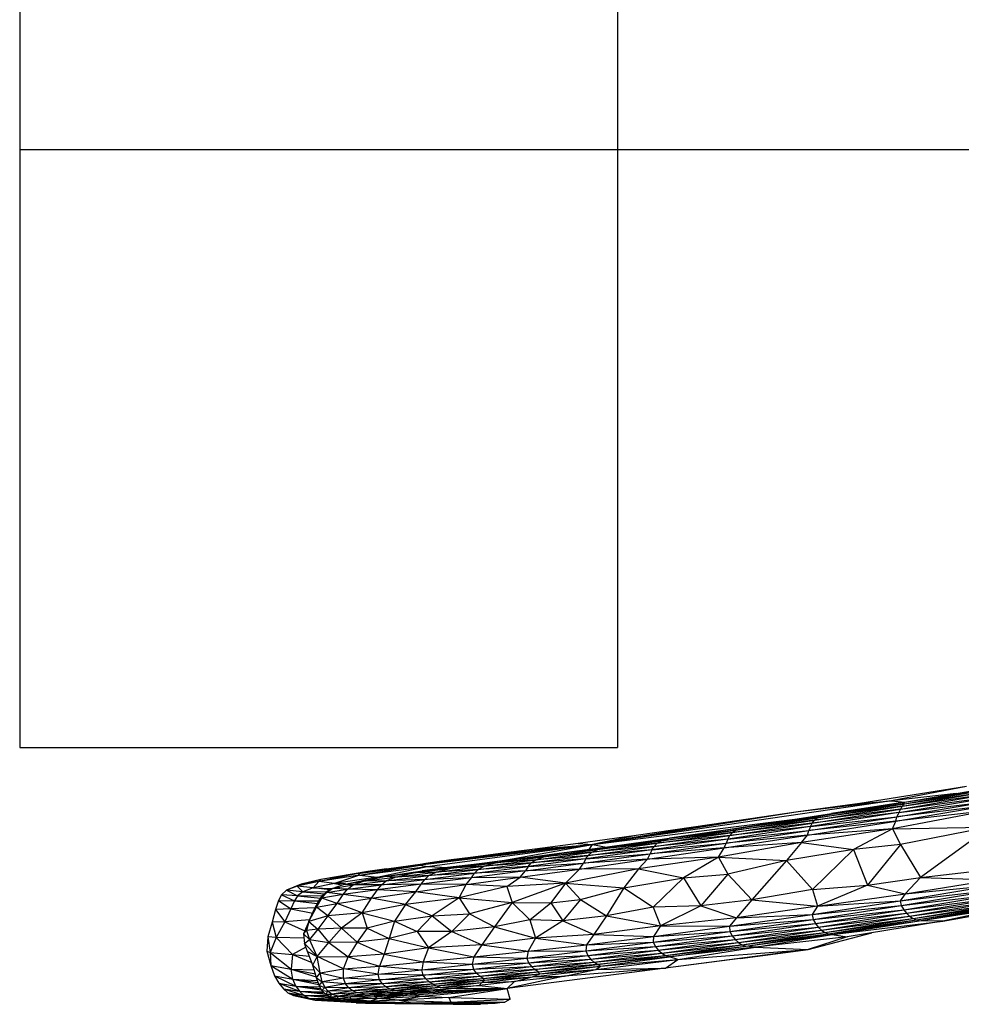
# Paper-space layout '_Inferior' of a CAD drawing. Header units: millimetres. Extents: x -164 to 39, y -67 to 65.
# Tile 1 of 7: x -164 to -101, y -67 to -1. Entities that reach past the tile are written whole.
import ezdxf

# ---------------------------------------------------------------- set-up
doc = ezdxf.new("R2010")
doc.units = ezdxf.units.MM

psp = doc.layouts.new('_Inferior')

# ---------------------------------------------------------------- linework, layer by layer
at = {"color": 7, "linetype": 'Continuous', "lineweight": 25}
for p, q in [((-163.691, 50), (-163.691, -50)), ((-123.691, 50), (-123.691, -50)), ((-163.691, -10), (-13.691, -10)), ((-163.691, -50), (-123.691, -50)), ((-100.364, -52.601), (-107.49, -53.756)), ((-100.364, -52.601), (-105.367, -53.566)), ((-104.643, -53.687), (-97.575, -52.492)), ((-101.037, -53.077), (-105.367, -53.566)), ((-104.889, -54.355), (-98.235, -53.239)), ((-104.769, -54.116), (-98.66, -53.072)), ((-104.769, -54.116), (-98.235, -53.239)), ((-104.661, -53.92), (-98.561, -52.883)), ((-104.661, -53.92), (-98.66, -53.072)), ((-104.643, -53.687), (-98.376, -52.723)), ((-104.506, -53.763), (-98.376, -52.723)), ((-104.506, -53.763), (-98.561, -52.883)), ((-105.367, -53.566), (-125.372, -56.496)), ((-111.981, -54.823), (-104.643, -53.687)), ((-105.367, -53.566), (-111.613, -54.307)), ((-107.49, -53.756), (-111.613, -54.307)), ((-110.515, -54.855), (-104.661, -53.92)), ((-110.371, -54.615), (-104.643, -53.687)), ((-104.506, -53.763), (-110.371, -54.615)), ((-110.352, -54.698), (-104.506, -53.763)), ((-104.661, -53.92), (-110.352, -54.698)), ((-104.643, -53.687), (-109.38, -54.407)), ((-107.49, -53.756), (-105.367, -53.566)), ((-105.367, -53.566), (-104.475, -53.658)), ((-105.086, -54.928), (-98.973, -53.897)), ((-105.016, -54.628), (-98.892, -53.612)), ((-98.973, -53.897), (-105.016, -54.628)), ((-104.889, -54.355), (-98.892, -53.612)), ((-104.661, -53.92), (-104.769, -54.116)), ((-104.506, -53.763), (-104.661, -53.92)), ((-104.643, -53.687), (-104.506, -53.763)), ((-111.613, -54.307), (-125.372, -56.496)), ((-111.613, -54.307), (-117.38, -55.16)), ((-116.323, -55.493), (-110.371, -54.615)), ((-115.686, -55.425), (-110.371, -54.615)), ((-111.981, -54.823), (-109.38, -54.407)), ((-111.981, -54.823), (-110.371, -54.615)), ((-110.899, -55.56), (-105.016, -54.628)), ((-104.889, -54.355), (-110.799, -55.293)), ((-110.799, -55.293), (-105.016, -54.628)), ((-110.669, -55.056), (-104.769, -54.116)), ((-104.889, -54.355), (-110.669, -55.056)), ((-104.769, -54.116), (-110.515, -54.855)), ((-110.352, -54.698), (-110.371, -54.615)), ((-98.961, -54.228), (-105.311, -55.437)), ((-98.961, -54.228), (-105.086, -54.928)), ((-105.086, -54.928), (-105.016, -54.628)), ((-104.889, -54.355), (-105.016, -54.628)), ((-104.769, -54.116), (-104.889, -54.355)), ((-125.372, -56.496), (-111.843, -54.801)), ((-117.38, -55.16), (-125.372, -56.496)), ((-117.38, -55.16), (-122.448, -55.882)), ((-110.799, -55.293), (-116.327, -56.125)), ((-116.323, -55.493), (-111.981, -54.823)), ((-116.188, -55.888), (-110.669, -55.056)), ((-110.799, -55.293), (-116.188, -55.888)), ((-116.016, -55.687), (-110.515, -54.855)), ((-110.669, -55.056), (-116.016, -55.687)), ((-115.814, -55.526), (-110.352, -54.698)), ((-110.515, -54.855), (-115.814, -55.526)), ((-110.352, -54.698), (-115.686, -55.425)), ((-111, -55.872), (-105.086, -54.928)), ((-105.086, -54.928), (-110.899, -55.56)), ((-110.799, -55.293), (-110.899, -55.56)), ((-110.799, -55.293), (-110.669, -55.056)), ((-110.669, -55.056), (-110.515, -54.855)), ((-110.515, -54.855), (-110.352, -54.698)), ((-105.311, -55.437), (-105.086, -54.928)), ((-105.311, -55.437), (-98.79, -55.313)), ((-98.79, -55.313), (-104.776, -56.495)), ((-98.79, -55.313), (-103.433, -58.698)), ((-122.448, -55.882), (-126.32, -56.414)), ((-122.448, -55.882), (-125.372, -56.496)), ((-121.239, -56.613), (-116.188, -55.888)), ((-121.039, -56.409), (-116.016, -55.687)), ((-116.188, -55.888), (-121.039, -56.409)), ((-120.765, -56.241), (-115.814, -55.526)), ((-116.016, -55.687), (-120.765, -56.241)), ((-115.686, -55.425), (-120.402, -56.112)), ((-115.814, -55.526), (-120.402, -56.112)), ((-115.686, -55.425), (-120.228, -56.072)), ((-120.228, -56.072), (-116.323, -55.493)), ((-116.564, -56.718), (-111, -55.872)), ((-116.437, -56.393), (-110.899, -55.56)), ((-111, -55.872), (-116.437, -56.393)), ((-116.327, -56.125), (-110.899, -55.56)), ((-116.327, -56.125), (-116.188, -55.888)), ((-116.323, -55.493), (-115.686, -55.425)), ((-116.188, -55.888), (-116.016, -55.687)), ((-116.016, -55.687), (-115.814, -55.526)), ((-115.814, -55.526), (-115.686, -55.425)), ((-105.311, -55.437), (-111.401, -56.366)), ((-111.401, -56.366), (-111, -55.872)), ((-105.311, -55.437), (-111, -55.872)), ((-111, -55.872), (-110.899, -55.56)), ((-105.311, -55.437), (-107.914, -56.817)), ((-105.311, -55.437), (-104.776, -56.495)), ((-125.372, -56.496), (-136.894, -57.87)), ((-125.372, -56.496), (-136.649, -57.779)), ((-136.437, -57.96), (-125.372, -56.496)), ((-135.935, -57.666), (-125.372, -56.496)), ((-134.83, -57.519), (-125.372, -56.496)), ((-133.36, -57.331), (-125.372, -56.496)), ((-131.518, -57.097), (-125.372, -56.496)), ((-131.36, -57.569), (-125.372, -56.496)), ((-126.32, -56.414), (-129.236, -56.802)), ((-129.236, -56.802), (-125.372, -56.496)), ((-126.32, -56.414), (-125.372, -56.496)), ((-125.966, -56.878), (-123.424, -56.529)), ((-125.652, -57.217), (-121.239, -56.613)), ((-125.591, -56.827), (-125.372, -56.496)), ((-125.411, -57.01), (-121.039, -56.409)), ((-121.239, -56.613), (-125.411, -57.01)), ((-125.372, -56.496), (-124.429, -56.667)), ((-125.023, -56.829), (-120.765, -56.241)), ((-121.039, -56.409), (-125.023, -56.829)), ((-120.402, -56.112), (-124.359, -56.664)), ((-120.765, -56.241), (-124.359, -56.664)), ((-124.359, -56.664), (-123.424, -56.529)), ((-123.424, -56.529), (-120.228, -56.072)), ((-123.424, -56.529), (-120.402, -56.112)), ((-121.517, -57.121), (-116.437, -56.393)), ((-116.327, -56.125), (-121.392, -56.849)), ((-121.392, -56.849), (-116.437, -56.393)), ((-121.392, -56.849), (-121.239, -56.613)), ((-116.327, -56.125), (-121.239, -56.613)), ((-121.239, -56.613), (-121.039, -56.409)), ((-121.039, -56.409), (-120.765, -56.241)), ((-120.765, -56.241), (-120.402, -56.112)), ((-120.402, -56.112), (-120.228, -56.072)), ((-111.401, -56.366), (-116.946, -57.337)), ((-111.401, -56.366), (-116.564, -56.718)), ((-116.564, -56.718), (-116.437, -56.393)), ((-116.327, -56.125), (-116.437, -56.393)), ((-111.401, -56.366), (-112.394, -57.569)), ((-111.401, -56.366), (-107.914, -56.817)), ((-104.776, -56.495), (-107.914, -56.817)), ((-104.776, -56.495), (-106.976, -59.209)), ((-104.776, -56.495), (-103.433, -58.698)), ((-131.518, -57.097), (-133.36, -57.331)), ((-129.236, -56.802), (-131.518, -57.097)), ((-127.592, -57.097), (-130.404, -57.459)), ((-128.073, -57.156), (-130.404, -57.459)), ((-129.922, -57.391), (-128.073, -57.156)), ((-129.477, -57.719), (-125.652, -57.217)), ((-129.173, -57.505), (-125.411, -57.01)), ((-125.652, -57.217), (-129.173, -57.505)), ((-128.621, -57.305), (-125.023, -56.829)), ((-125.411, -57.01), (-128.621, -57.305)), ((-128.621, -57.305), (-127.592, -57.097)), ((-128.073, -57.156), (-125.966, -56.878)), ((-128.073, -57.156), (-127.592, -57.097)), ((-124.359, -56.664), (-127.592, -57.097)), ((-125.023, -56.829), (-127.592, -57.097)), ((-127.592, -57.097), (-125.966, -56.878)), ((-125.974, -57.734), (-121.517, -57.121)), ((-125.966, -56.878), (-124.359, -56.664)), ((-121.392, -56.849), (-125.824, -57.455)), ((-125.824, -57.455), (-121.517, -57.121)), ((-125.824, -57.455), (-125.652, -57.217)), ((-121.392, -56.849), (-125.652, -57.217)), ((-125.652, -57.217), (-125.411, -57.01)), ((-125.411, -57.01), (-125.023, -56.829)), ((-125.023, -56.829), (-124.359, -56.664)), ((-121.691, -57.469), (-116.564, -56.718)), ((-121.691, -57.469), (-121.517, -57.121)), ((-116.564, -56.718), (-121.517, -57.121)), ((-121.392, -56.849), (-121.517, -57.121)), ((-116.946, -57.337), (-116.564, -56.718)), ((-107.914, -56.817), (-112.394, -57.569)), ((-107.914, -56.817), (-110.647, -59.499)), ((-107.914, -56.817), (-106.976, -59.209)), ((-141.051, -58.423), (-136.649, -57.779)), ((-141.051, -58.423), (-136.894, -57.87)), ((-140.954, -58.54), (-136.894, -57.87)), ((-140.406, -58.289), (-135.935, -57.666)), ((-140.406, -58.289), (-136.649, -57.779)), ((-139.158, -58.114), (-135.935, -57.666)), ((-136.649, -57.779), (-136.894, -57.87)), ((-136.894, -57.87), (-136.437, -57.96)), ((-135.935, -57.666), (-136.649, -57.779)), ((-134.83, -57.519), (-135.935, -57.666)), ((-135.82, -58.332), (-132.636, -57.942)), ((-135.081, -58.036), (-131.525, -57.59)), ((-132.921, -57.772), (-135.081, -58.036)), ((-133.36, -57.331), (-134.83, -57.519)), ((-134.819, -58.08), (-131.868, -57.717)), ((-134.819, -58.08), (-132.921, -57.772)), ((-132.636, -57.942), (-134.819, -58.08)), ((-133.03, -58.165), (-129.477, -57.719)), ((-133.03, -58.165), (-132.636, -57.942)), ((-129.922, -57.391), (-132.921, -57.772)), ((-130.404, -57.459), (-132.921, -57.772)), ((-132.921, -57.772), (-131.525, -57.59)), ((-131.868, -57.717), (-132.921, -57.772)), ((-132.636, -57.942), (-129.173, -57.505)), ((-132.636, -57.942), (-131.868, -57.717)), ((-129.477, -57.719), (-132.636, -57.942)), ((-131.868, -57.717), (-128.621, -57.305)), ((-131.868, -57.717), (-130.404, -57.459)), ((-129.173, -57.505), (-131.868, -57.717)), ((-131.525, -57.59), (-129.922, -57.391)), ((-128.621, -57.305), (-130.404, -57.459)), ((-129.922, -57.391), (-130.404, -57.459)), ((-129.858, -58.247), (-125.974, -57.734)), ((-125.824, -57.455), (-129.674, -57.959)), ((-129.674, -57.959), (-129.477, -57.719)), ((-129.674, -57.959), (-125.974, -57.734)), ((-125.824, -57.455), (-129.477, -57.719)), ((-129.477, -57.719), (-129.173, -57.505)), ((-129.173, -57.505), (-128.621, -57.305)), ((-126.251, -58.136), (-121.691, -57.469)), ((-126.251, -58.136), (-125.974, -57.734)), ((-125.824, -57.455), (-125.974, -57.734)), ((-121.691, -57.469), (-125.974, -57.734)), ((-116.946, -57.337), (-122.284, -58.11)), ((-122.284, -58.11), (-121.691, -57.469)), ((-116.946, -57.337), (-121.691, -57.469)), ((-116.946, -57.337), (-119.294, -58.717)), ((-116.946, -57.337), (-112.394, -57.569)), ((-116.946, -57.337), (-116.323, -58.47)), ((-112.394, -57.569), (-116.323, -58.47)), ((-112.394, -57.569), (-114.704, -60.183)), ((-112.394, -57.569), (-110.647, -59.499)), ((-141.051, -58.423), (-143.675, -58.966)), ((-140.954, -58.54), (-143.675, -58.966)), ((-140.406, -58.289), (-143.549, -58.834)), ((-141.051, -58.423), (-143.549, -58.834)), ((-140.954, -58.54), (-142.631, -59.093)), ((-140.406, -58.289), (-141.051, -58.423)), ((-141.051, -58.423), (-140.954, -58.54)), ((-140.954, -58.54), (-136.437, -57.96)), ((-140.954, -58.54), (-139.782, -58.675)), ((-139.158, -58.114), (-140.406, -58.289)), ((-139.782, -58.675), (-136.437, -57.96)), ((-139.782, -58.675), (-138.925, -58.582)), ((-139.305, -58.64), (-136.765, -58.252)), ((-139.305, -58.64), (-137.349, -58.388)), ((-139.168, -58.913), (-136.319, -58.567)), ((-138.564, -58.665), (-135.82, -58.332)), ((-138.564, -58.665), (-137.349, -58.388)), ((-136.319, -58.567), (-138.564, -58.665)), ((-137.349, -58.388), (-135.081, -58.036)), ((-137.349, -58.388), (-134.819, -58.08)), ((-137.349, -58.388), (-136.765, -58.252)), ((-135.82, -58.332), (-137.349, -58.388)), ((-135.081, -58.036), (-136.765, -58.252)), ((-136.599, -58.821), (-133.264, -58.41)), ((-136.599, -58.821), (-136.319, -58.567)), ((-136.437, -57.96), (-134.978, -58.023)), ((-136.319, -58.567), (-133.03, -58.165)), ((-136.319, -58.567), (-135.82, -58.332)), ((-133.264, -58.41), (-136.319, -58.567)), ((-135.82, -58.332), (-134.819, -58.08)), ((-133.03, -58.165), (-135.82, -58.332)), ((-134.819, -58.08), (-135.081, -58.036)), ((-129.858, -58.247), (-133.477, -58.71)), ((-133.477, -58.71), (-133.264, -58.41)), ((-133.264, -58.41), (-129.674, -57.959)), ((-133.264, -58.41), (-133.03, -58.165)), ((-129.858, -58.247), (-133.264, -58.41)), ((-129.674, -57.959), (-133.03, -58.165)), ((-130.218, -58.67), (-126.251, -58.136)), ((-130.218, -58.67), (-129.858, -58.247)), ((-129.674, -57.959), (-129.858, -58.247)), ((-126.251, -58.136), (-129.858, -58.247)), ((-122.284, -58.11), (-127.172, -59.076)), ((-127.172, -59.076), (-126.251, -58.136)), ((-122.284, -58.11), (-126.251, -58.136)), ((-122.284, -58.11), (-123.267, -59.394)), ((-122.284, -58.11), (-119.294, -58.717)), ((-119.294, -58.717), (-116.323, -58.47)), ((-116.323, -58.47), (-118.124, -60.587)), ((-116.323, -58.47), (-114.704, -60.183)), ((-103.433, -58.698), (-98.047, -58.061)), ((-144.857, -59.141), (-145.831, -59.554)), ((-143.549, -58.834), (-145.129, -59.284)), ((-143.675, -58.966), (-145.129, -59.284)), ((-144.857, -59.141), (-145.129, -59.284)), ((-143.549, -58.834), (-144.857, -59.141)), ((-143.675, -58.966), (-144.063, -59.397)), ((-142.631, -59.093), (-144.063, -59.397)), ((-143.675, -58.966), (-143.549, -58.834)), ((-142.631, -59.093), (-143.675, -58.966)), ((-142.791, -59.422), (-142.039, -59.161)), ((-142.791, -59.422), (-141.392, -59.197)), ((-139.782, -58.675), (-142.631, -59.093)), ((-141.889, -59.13), (-142.631, -59.093)), ((-142.631, -59.093), (-142.135, -59.194)), ((-142.039, -59.161), (-140.524, -58.852)), ((-142.039, -59.161), (-140.694, -58.938)), ((-141.392, -59.197), (-142.039, -59.161)), ((-141.762, -59.472), (-139.496, -59.177)), ((-141.762, -59.472), (-141.392, -59.197)), ((-141.392, -59.197), (-139.168, -58.913)), ((-141.392, -59.197), (-140.694, -58.938)), ((-139.496, -59.177), (-141.392, -59.197)), ((-140.694, -58.938), (-139.305, -58.64)), ((-140.694, -58.938), (-138.564, -58.665)), ((-140.694, -58.938), (-140.524, -58.852)), ((-139.168, -58.913), (-140.694, -58.938)), ((-140.524, -58.852), (-139.305, -58.64)), ((-139.57, -58.686), (-139.782, -58.675)), ((-139.754, -58.718), (-139.782, -58.675)), ((-136.837, -59.142), (-139.763, -59.526)), ((-139.763, -59.526), (-139.496, -59.177)), ((-139.496, -59.177), (-136.599, -58.821)), ((-139.496, -59.177), (-139.168, -58.913)), ((-136.837, -59.142), (-139.496, -59.177)), ((-138.564, -58.665), (-139.305, -58.64)), ((-139.168, -58.913), (-138.564, -58.665)), ((-136.599, -58.821), (-139.168, -58.913)), ((-137.183, -59.656), (-136.837, -59.142)), ((-137.183, -59.656), (-133.82, -59.16)), ((-133.477, -58.71), (-136.837, -59.142)), ((-136.837, -59.142), (-136.599, -58.821)), ((-133.82, -59.16), (-136.837, -59.142)), ((-133.477, -58.71), (-136.599, -58.821)), ((-134.295, -60.053), (-133.82, -59.16)), ((-133.82, -59.16), (-130.218, -58.67)), ((-133.82, -59.16), (-133.477, -58.71)), ((-131.102, -59.292), (-133.82, -59.16)), ((-130.218, -58.67), (-133.477, -58.71)), ((-131.102, -59.292), (-130.218, -58.67)), ((-127.172, -59.076), (-131.102, -59.292)), ((-127.172, -59.076), (-130.752, -60.357)), ((-127.172, -59.076), (-130.218, -58.67)), ((-127.172, -59.076), (-128.17, -60.384)), ((-127.172, -59.076), (-123.267, -59.394)), ((-127.172, -59.076), (-126.174, -60.162)), ((-123.267, -59.394), (-119.294, -58.717)), ((-119.294, -58.717), (-121.317, -60.672)), ((-119.294, -58.717), (-118.124, -60.587)), ((-110.647, -59.499), (-106.976, -59.209)), ((-106.976, -59.209), (-110.323, -60.604)), ((-106.976, -59.209), (-103.433, -58.698)), ((-106.976, -59.209), (-104.464, -59.786)), ((-104.795, -60.247), (-98.621, -59.228)), ((-103.433, -58.698), (-104.464, -59.786)), ((-104.464, -59.786), (-98.618, -58.839)), ((-104.464, -59.786), (-98.621, -59.228)), ((-103.433, -58.698), (-98.618, -58.839)), ((-146.174, -59.844), (-146.384, -60.236)), ((-145.831, -59.554), (-146.174, -59.844)), ((-145.096, -59.923), (-146.174, -59.844)), ((-146.174, -59.844), (-145.316, -60.263)), ((-145.129, -59.284), (-145.831, -59.554)), ((-144.75, -59.656), (-145.831, -59.554)), ((-145.831, -59.554), (-145.096, -59.923)), ((-145.096, -59.923), (-145.316, -60.263)), ((-145.129, -59.284), (-144.75, -59.656)), ((-144.063, -59.397), (-145.129, -59.284)), ((-144.75, -59.656), (-145.096, -59.923)), ((-143.459, -59.943), (-145.096, -59.923)), ((-145.096, -59.923), (-143.546, -60.067)), ((-144.063, -59.397), (-144.75, -59.656)), ((-143.176, -59.686), (-144.75, -59.656)), ((-144.75, -59.656), (-143.304, -59.79)), ((-142.947, -59.521), (-144.063, -59.397)), ((-144.063, -59.397), (-142.812, -59.435)), ((-143.682, -60.259), (-143.413, -59.879)), ((-143.47, -60.089), (-143.175, -59.704)), ((-142.053, -59.843), (-143.47, -60.089)), ((-143.47, -60.089), (-143.413, -59.879)), ((-143.413, -59.879), (-143.066, -59.597)), ((-143.413, -59.879), (-143.175, -59.704)), ((-143.175, -59.704), (-142.791, -59.422)), ((-143.175, -59.704), (-141.762, -59.472)), ((-143.175, -59.704), (-143.066, -59.597)), ((-142.053, -59.843), (-143.175, -59.704)), ((-143.066, -59.597), (-142.791, -59.422)), ((-141.762, -59.472), (-142.791, -59.422)), ((-142.444, -60.429), (-142.053, -59.843)), ((-142.053, -59.843), (-141.762, -59.472)), ((-139.763, -59.526), (-142.053, -59.843)), ((-140.151, -60.089), (-142.053, -59.843)), ((-139.763, -59.526), (-141.762, -59.472)), ((-140.151, -60.089), (-139.763, -59.526)), ((-140.151, -60.089), (-137.183, -59.656)), ((-137.183, -59.656), (-139.763, -59.526)), ((-137.891, -60.51), (-137.183, -59.656)), ((-134.295, -60.053), (-137.183, -59.656)), ((-131.102, -59.292), (-134.295, -60.053)), ((-131.102, -59.292), (-130.752, -60.357)), ((-126.174, -60.162), (-123.267, -59.394)), ((-123.267, -59.394), (-124.442, -61.266)), ((-123.267, -59.394), (-121.317, -60.672)), ((-110.647, -59.499), (-114.704, -60.183)), ((-110.647, -59.499), (-110.323, -60.604)), ((-110.323, -60.604), (-104.464, -59.786)), ((-104.795, -60.247), (-98.513, -59.54)), ((-104.464, -59.786), (-104.795, -60.247)), ((-104.713, -60.57), (-98.513, -59.54)), ((-104.713, -60.57), (-98.355, -59.818)), ((-104.555, -60.849), (-98.355, -59.818)), ((-146.384, -60.236), (-146.575, -60.829)), ((-146.384, -60.236), (-145.316, -60.263)), ((-146.384, -60.236), (-145.556, -60.799)), ((-145.316, -60.263), (-145.556, -60.799)), ((-145.316, -60.263), (-143.681, -60.257)), ((-145.316, -60.263), (-143.767, -60.425)), ((-143.958, -60.802), (-143.682, -60.259)), ((-143.836, -60.679), (-143.47, -60.089)), ((-143.836, -60.679), (-143.682, -60.259)), ((-143.836, -60.679), (-142.444, -60.429)), ((-143.47, -60.089), (-143.682, -60.259)), ((-142.444, -60.429), (-143.47, -60.089)), ((-143.082, -61.265), (-142.444, -60.429)), ((-142.444, -60.429), (-140.151, -60.089)), ((-140.79, -61.067), (-142.444, -60.429)), ((-140.79, -61.067), (-140.151, -60.089)), ((-137.891, -60.51), (-140.79, -61.067)), ((-137.891, -60.51), (-140.151, -60.089)), ((-137.891, -60.51), (-138.623, -61.62)), ((-134.295, -60.053), (-137.891, -60.51)), ((-137.891, -60.51), (-136.089, -61.257)), ((-134.295, -60.053), (-136.089, -61.257)), ((-134.295, -60.053), (-133.599, -61.131)), ((-134.295, -60.053), (-130.752, -60.357)), ((-130.752, -60.357), (-133.599, -61.131)), ((-130.752, -60.357), (-131.919, -61.988)), ((-130.752, -60.357), (-128.17, -60.384)), ((-130.752, -60.357), (-129.554, -61.52)), ((-129.554, -61.52), (-128.17, -60.384)), ((-128.17, -60.384), (-126.174, -60.162)), ((-128.17, -60.384), (-127.355, -61.594)), ((-126.174, -60.162), (-127.355, -61.594)), ((-126.174, -60.162), (-124.442, -61.266)), ((-114.704, -60.183), (-118.124, -60.587)), ((-114.704, -60.183), (-115.735, -61.404)), ((-114.704, -60.183), (-110.323, -60.604)), ((-110.676, -61.162), (-104.795, -60.247)), ((-110.676, -61.162), (-104.713, -60.57)), ((-110.618, -61.495), (-104.713, -60.57)), ((-110.323, -60.604), (-104.795, -60.247)), ((-104.795, -60.247), (-104.713, -60.57)), ((-104.713, -60.57), (-104.555, -60.849)), ((-104.555, -60.849), (-98.169, -60.06)), ((-104.366, -61.091), (-98.169, -60.06)), ((-104.366, -61.091), (-97.965, -60.259)), ((-104.156, -61.29), (-97.965, -60.259)), ((-104.156, -61.29), (-97.747, -60.409)), ((-103.931, -61.44), (-97.747, -60.409)), ((-103.931, -61.44), (-97.528, -60.507)), ((-103.701, -61.537), (-97.528, -60.507)), ((-103.701, -61.537), (-97.403, -60.564)), ((-103.515, -61.585), (-97.403, -60.564)), ((-101.933, -61.621), (-94.311, -60.267)), ((-146.575, -60.829), (-146.808, -61.674)), ((-145.556, -60.799), (-146.575, -60.829)), ((-146.575, -60.829), (-145.946, -61.654)), ((-145.556, -60.799), (-145.946, -61.654)), ((-143.919, -60.727), (-145.556, -60.799)), ((-145.556, -60.799), (-144.089, -61.077)), ((-144.354, -61.635), (-143.836, -60.679)), ((-144.354, -61.635), (-143.958, -60.802)), ((-143.958, -60.802), (-143.836, -60.679)), ((-143.082, -61.265), (-143.836, -60.679)), ((-140.79, -61.067), (-143.082, -61.265)), ((-140.79, -61.067), (-142.165, -62.077)), ((-140.79, -61.067), (-138.623, -61.62)), ((-140.79, -61.067), (-140.444, -62.09)), ((-136.089, -61.257), (-133.599, -61.131)), ((-133.599, -61.131), (-134.792, -62.299)), ((-133.599, -61.131), (-131.919, -61.988)), ((-121.317, -60.672), (-124.442, -61.266)), ((-118.124, -60.587), (-121.317, -60.672)), ((-121.317, -60.672), (-120.829, -61.923)), ((-118.124, -60.587), (-120.829, -61.923)), ((-118.124, -60.587), (-115.735, -61.404)), ((-116.204, -61.959), (-110.676, -61.162)), ((-110.323, -60.604), (-115.735, -61.404)), ((-115.735, -61.404), (-110.676, -61.162)), ((-110.323, -60.604), (-110.676, -61.162)), ((-110.676, -61.162), (-110.618, -61.495)), ((-110.618, -61.495), (-104.555, -60.849)), ((-110.463, -61.776), (-104.555, -60.849)), ((-110.463, -61.776), (-104.366, -61.091)), ((-110.271, -62.018), (-104.366, -61.091)), ((-104.555, -60.849), (-104.366, -61.091)), ((-104.366, -61.091), (-104.156, -61.29)), ((-103.515, -61.585), (-97.522, -60.677)), ((-97.522, -60.677), (-101.933, -61.621)), ((-146.808, -61.674), (-147.091, -62.675)), ((-145.946, -61.654), (-146.808, -61.674)), ((-146.808, -61.674), (-146.538, -62.702)), ((-145.946, -61.654), (-146.538, -62.702)), ((-144.308, -61.538), (-145.946, -61.654)), ((-145.946, -61.654), (-144.626, -62.258)), ((-144.354, -61.635), (-144.714, -62.459)), ((-144.354, -61.635), (-144.509, -62.249)), ((-143.082, -61.265), (-144.354, -61.635)), ((-144.354, -61.635), (-143.756, -62.157)), ((-143.082, -61.265), (-143.756, -62.157)), ((-143.082, -61.265), (-142.165, -62.077)), ((-138.623, -61.62), (-140.444, -62.09)), ((-138.623, -61.62), (-138.979, -62.772)), ((-138.623, -61.62), (-136.089, -61.257)), ((-138.623, -61.62), (-137.095, -62.316)), ((-136.089, -61.257), (-137.095, -62.316)), ((-136.089, -61.257), (-134.792, -62.299)), ((-129.554, -61.52), (-131.919, -61.988)), ((-127.355, -61.594), (-129.554, -61.52)), ((-129.554, -61.52), (-129.176, -62.752)), ((-127.355, -61.594), (-129.176, -62.752)), ((-124.442, -61.266), (-127.355, -61.594)), ((-127.355, -61.594), (-125.282, -62.506)), ((-124.442, -61.266), (-125.282, -62.506)), ((-124.442, -61.266), (-120.829, -61.923)), ((-115.735, -61.404), (-120.829, -61.923)), ((-115.735, -61.404), (-116.204, -61.959)), ((-116.204, -61.959), (-110.618, -61.495)), ((-116.179, -62.314), (-110.618, -61.495)), ((-116.179, -62.314), (-110.463, -61.776)), ((-116.03, -62.599), (-110.463, -61.776)), ((-110.618, -61.495), (-110.463, -61.776)), ((-110.463, -61.776), (-110.271, -62.018)), ((-110.271, -62.018), (-104.156, -61.29)), ((-110.056, -62.217), (-104.156, -61.29)), ((-110.056, -62.217), (-103.931, -61.44)), ((-109.823, -62.367), (-103.931, -61.44)), ((-109.823, -62.367), (-103.701, -61.537)), ((-109.583, -62.464), (-103.701, -61.537)), ((-109.583, -62.464), (-103.515, -61.585)), ((-109.33, -62.517), (-103.515, -61.585)), ((-109.33, -62.517), (-101.933, -61.621)), ((-101.933, -61.621), (-108.332, -62.657)), ((-104.156, -61.29), (-103.931, -61.44)), ((-103.931, -61.44), (-103.701, -61.537)), ((-103.701, -61.537), (-103.515, -61.585)), ((-101.933, -61.621), (-103.515, -61.585)), ((-144.509, -62.249), (-144.714, -62.459)), ((-144.714, -62.459), (-144.643, -63.119)), ((-144.714, -62.459), (-144.301, -62.853)), ((-143.756, -62.157), (-144.509, -62.249)), ((-144.509, -62.249), (-144.301, -62.853)), ((-143.756, -62.157), (-144.301, -62.853)), ((-142.165, -62.077), (-143.756, -62.157)), ((-143.756, -62.157), (-143.001, -63.053)), ((-142.165, -62.077), (-143.001, -63.053)), ((-140.444, -62.09), (-142.165, -62.077)), ((-142.165, -62.077), (-141.108, -63.023)), ((-140.444, -62.09), (-141.108, -63.023)), ((-140.444, -62.09), (-138.979, -62.772)), ((-137.095, -62.316), (-138.979, -62.772)), ((-134.792, -62.299), (-137.095, -62.316)), ((-137.095, -62.316), (-136.354, -63.391)), ((-134.792, -62.299), (-136.354, -63.391)), ((-131.919, -61.988), (-134.792, -62.299)), ((-134.792, -62.299), (-132.776, -63.196)), ((-131.919, -61.988), (-132.776, -63.196)), ((-131.919, -61.988), (-129.176, -62.752)), ((-125.282, -62.506), (-129.176, -62.752)), ((-125.282, -62.506), (-125.773, -63.188)), ((-120.829, -61.923), (-125.282, -62.506)), ((-125.282, -62.506), (-121.295, -62.641)), ((-121.303, -63.023), (-116.179, -62.314)), ((-120.829, -61.923), (-121.295, -62.641)), ((-121.295, -62.641), (-116.204, -61.959)), ((-121.295, -62.641), (-116.179, -62.314)), ((-120.829, -61.923), (-116.204, -61.959)), ((-116.204, -61.959), (-116.179, -62.314)), ((-116.179, -62.314), (-116.03, -62.599)), ((-116.03, -62.599), (-110.271, -62.018)), ((-115.837, -62.841), (-110.271, -62.018)), ((-115.837, -62.841), (-110.056, -62.217)), ((-115.616, -63.04), (-110.056, -62.217)), ((-115.616, -63.04), (-109.823, -62.367)), ((-115.376, -63.189), (-109.823, -62.367)), ((-115.376, -63.189), (-109.583, -62.464)), ((-115.109, -63.287), (-109.583, -62.464)), ((-115.109, -63.287), (-109.33, -62.517)), ((-114.47, -63.362), (-109.33, -62.517)), ((-110.936, -63.502), (-106.675, -62.389)), ((-110.271, -62.018), (-110.056, -62.217)), ((-110.056, -62.217), (-109.823, -62.367)), ((-109.823, -62.367), (-109.583, -62.464)), ((-109.583, -62.464), (-109.33, -62.517)), ((-109.33, -62.517), (-108.332, -62.657)), ((-147.091, -62.675), (-147.163, -63.615)), ((-146.538, -62.702), (-147.091, -62.675)), ((-147.091, -62.675), (-146.926, -63.72)), ((-146.538, -62.702), (-146.926, -63.72)), ((-144.683, -62.749), (-146.538, -62.702)), ((-146.538, -62.702), (-145.448, -63.856)), ((-144.643, -63.119), (-144.301, -62.853)), ((-143.791, -63.97), (-144.643, -63.119)), ((-144.439, -63.641), (-144.643, -63.119)), ((-144.301, -62.853), (-143.001, -63.053)), ((-143.791, -63.97), (-144.301, -62.853)), ((-143.791, -63.97), (-143.001, -63.053)), ((-141.108, -63.023), (-143.001, -63.053)), ((-143.001, -63.053), (-141.72, -63.992)), ((-141.108, -63.023), (-141.72, -63.992)), ((-138.979, -62.772), (-141.108, -63.023)), ((-141.108, -63.023), (-139.308, -63.816)), ((-138.979, -62.772), (-139.308, -63.816)), ((-138.979, -62.772), (-136.354, -63.391)), ((-132.776, -63.196), (-136.354, -63.391)), ((-132.776, -63.196), (-133.321, -63.993)), ((-129.176, -62.752), (-132.776, -63.196)), ((-132.776, -63.196), (-129.671, -63.622)), ((-129.176, -62.752), (-129.671, -63.622)), ((-129.671, -63.622), (-125.773, -63.188)), ((-129.176, -62.752), (-125.773, -63.188)), ((-125.818, -63.609), (-121.303, -63.023)), ((-125.773, -63.188), (-125.818, -63.609)), ((-125.773, -63.188), (-121.295, -62.641)), ((-125.773, -63.188), (-121.303, -63.023)), ((-121.303, -63.023), (-116.03, -62.599)), ((-121.295, -62.641), (-121.303, -63.023)), ((-121.303, -63.023), (-121.164, -63.315)), ((-121.164, -63.315), (-116.03, -62.599)), ((-121.164, -63.315), (-115.837, -62.841)), ((-120.969, -63.558), (-115.837, -62.841)), ((-120.969, -63.558), (-115.616, -63.04)), ((-120.744, -63.755), (-115.616, -63.04)), ((-120.744, -63.755), (-115.376, -63.189)), ((-120.497, -63.904), (-115.376, -63.189)), ((-116.03, -62.599), (-115.837, -62.841)), ((-115.837, -62.841), (-115.616, -63.04)), ((-115.616, -63.04), (-115.376, -63.189)), ((-115.376, -63.189), (-115.109, -63.287)), ((-108.332, -62.657), (-114.47, -63.362)), ((-108.332, -62.657), (-110.936, -63.502)), ((-147.163, -63.615), (-146.926, -63.72)), ((-147.163, -63.615), (-146.882, -64.592)), ((-146.926, -63.72), (-145.448, -63.856)), ((-146.926, -63.72), (-145.527, -64.832)), ((-146.926, -63.72), (-146.882, -64.592)), ((-145.448, -63.856), (-145.527, -64.832)), ((-144.549, -63.361), (-145.448, -63.856)), ((-145.448, -63.856), (-144.143, -64.384)), ((-145.448, -63.856), (-144.314, -63.956)), ((-144.07, -64.567), (-144.439, -63.641)), ((-144.439, -63.641), (-143.791, -63.97)), ((-139.308, -63.816), (-141.72, -63.992)), ((-139.308, -63.816), (-139.627, -64.618)), ((-136.354, -63.391), (-139.308, -63.816)), ((-139.308, -63.816), (-136.698, -64.328)), ((-136.354, -63.391), (-136.698, -64.328)), ((-136.354, -63.391), (-133.321, -63.993)), ((-133.321, -63.993), (-129.671, -63.622)), ((-129.758, -64.086), (-125.818, -63.609)), ((-129.671, -63.622), (-129.758, -64.086)), ((-129.671, -63.622), (-125.818, -63.609)), ((-125.818, -63.609), (-121.164, -63.315)), ((-125.818, -63.609), (-125.694, -63.912)), ((-125.694, -63.912), (-121.164, -63.315)), ((-125.694, -63.912), (-120.969, -63.558)), ((-125.501, -64.157), (-120.969, -63.558)), ((-125.501, -64.157), (-120.744, -63.755)), ((-125.273, -64.354), (-120.744, -63.755)), ((-121.164, -63.315), (-120.969, -63.558)), ((-120.969, -63.558), (-120.744, -63.755)), ((-120.744, -63.755), (-120.497, -63.904)), ((-120.497, -63.904), (-115.109, -63.287)), ((-110.936, -63.502), (-120.488, -64.763)), ((-120.214, -64.011), (-115.109, -63.287)), ((-114.47, -63.362), (-120.214, -64.011)), ((-119.665, -64.17), (-114.47, -63.362)), ((-119.665, -64.17), (-110.936, -63.502)), ((-115.503, -64.123), (-110.936, -63.502)), ((-114.47, -63.362), (-115.109, -63.287)), ((-114.47, -63.362), (-110.936, -63.502)), ((-144.07, -64.567), (-143.791, -63.97)), ((-142.032, -64.814), (-143.791, -63.97)), ((-143.791, -63.97), (-141.72, -63.992)), ((-143.587, -65.066), (-143.791, -63.97)), ((-142.032, -64.814), (-141.72, -63.992)), ((-141.72, -63.992), (-139.627, -64.618)), ((-139.627, -64.618), (-136.698, -64.328)), ((-136.698, -64.328), (-136.785, -64.864)), ((-136.785, -64.864), (-133.417, -64.5)), ((-136.698, -64.328), (-133.321, -63.993)), ((-136.698, -64.328), (-133.417, -64.5)), ((-133.321, -63.993), (-133.417, -64.5)), ((-133.417, -64.5), (-129.758, -64.086)), ((-133.417, -64.5), (-129.649, -64.404)), ((-133.417, -64.5), (-133.322, -64.836)), ((-133.322, -64.836), (-129.649, -64.404)), ((-133.321, -63.993), (-129.758, -64.086)), ((-129.758, -64.086), (-125.694, -63.912)), ((-129.758, -64.086), (-129.649, -64.404)), ((-129.649, -64.404), (-125.694, -63.912)), ((-129.649, -64.404), (-125.501, -64.157)), ((-129.649, -64.404), (-129.46, -64.653)), ((-129.46, -64.653), (-125.501, -64.157)), ((-129.46, -64.653), (-125.273, -64.354)), ((-129.233, -64.85), (-125.273, -64.354)), ((-125.027, -64.504), (-129.233, -64.85)), ((-129.001, -65.001), (-125.027, -64.504)), ((-125.694, -63.912), (-125.501, -64.157)), ((-125.501, -64.157), (-125.273, -64.354)), ((-125.273, -64.354), (-120.497, -63.904)), ((-125.027, -64.504), (-125.273, -64.354)), ((-125.148, -64.85), (-119.665, -64.17)), ((-125.027, -64.504), (-120.497, -63.904)), ((-120.214, -64.011), (-125.027, -64.504)), ((-124.826, -64.627), (-125.027, -64.504)), ((-124.826, -64.627), (-120.214, -64.011)), ((-124.826, -64.627), (-119.665, -64.17)), ((-120.214, -64.011), (-120.497, -63.904)), ((-115.503, -64.123), (-120.488, -64.763)), ((-120.488, -64.763), (-119.665, -64.17)), ((-119.665, -64.17), (-120.214, -64.011)), ((-146.882, -64.592), (-145.527, -64.832)), ((-146.882, -64.592), (-145.422, -65.497)), ((-146.882, -64.592), (-146.646, -65.262)), ((-145.527, -64.832), (-143.908, -65.145)), ((-145.527, -64.832), (-143.987, -64.864)), ((-145.527, -64.832), (-143.853, -65.341)), ((-145.422, -65.497), (-145.527, -64.832)), ((-144.07, -64.567), (-143.587, -65.066)), ((-143.834, -65.41), (-144.07, -64.567)), ((-143.834, -65.41), (-143.587, -65.066)), ((-143.587, -65.066), (-142.032, -64.814)), ((-143.587, -65.066), (-142.02, -65.425)), ((-143.455, -65.676), (-143.587, -65.066)), ((-142.032, -64.814), (-139.627, -64.618)), ((-139.711, -65.166), (-142.032, -64.814)), ((-142.02, -65.425), (-142.032, -64.814)), ((-142.02, -65.425), (-139.711, -65.166)), ((-139.711, -65.166), (-139.627, -64.618)), ((-139.711, -65.166), (-136.785, -64.864)), ((-136.699, -65.217), (-139.711, -65.166)), ((-139.614, -65.541), (-139.711, -65.166)), ((-139.627, -64.618), (-136.785, -64.864)), ((-136.785, -64.864), (-133.322, -64.836)), ((-136.699, -65.217), (-136.785, -64.864)), ((-136.699, -65.217), (-133.322, -64.836)), ((-133.138, -65.09), (-136.699, -65.217)), ((-136.517, -65.477), (-133.138, -65.09)), ((-133.322, -64.836), (-129.46, -64.653)), ((-133.138, -65.09), (-133.322, -64.836)), ((-133.138, -65.09), (-129.46, -64.653)), ((-129.233, -64.85), (-133.138, -65.09)), ((-132.913, -65.288), (-133.138, -65.09)), ((-132.913, -65.288), (-129.233, -64.85)), ((-132.913, -65.288), (-129.001, -65.001)), ((-132.689, -65.44), (-129.001, -65.001)), ((-132.689, -65.44), (-128.905, -65.134)), ((-132.589, -65.569), (-128.905, -65.134)), ((-120.488, -64.763), (-131.08, -66.117)), ((-129.233, -64.85), (-129.46, -64.653)), ((-129.392, -65.329), (-125.148, -64.85)), ((-129.392, -65.329), (-128.905, -65.134)), ((-129.001, -65.001), (-129.233, -64.85)), ((-129.001, -65.001), (-124.826, -64.627)), ((-128.905, -65.134), (-129.001, -65.001)), ((-128.905, -65.134), (-124.826, -64.627)), ((-128.905, -65.134), (-125.148, -64.85)), ((-120.488, -64.763), (-127.239, -65.3)), ((-127.239, -65.3), (-125.148, -64.85)), ((-125.148, -64.85), (-124.826, -64.627)), ((-125.148, -64.85), (-120.488, -64.763)), ((-146.646, -65.262), (-145.422, -65.497)), ((-146.646, -65.262), (-145.221, -65.957)), ((-146.646, -65.262), (-146.347, -65.762)), ((-146.347, -65.762), (-146.049, -66.131)), ((-146.347, -65.762), (-144.976, -66.298)), ((-146.347, -65.762), (-145.221, -65.957)), ((-145.422, -65.497), (-143.732, -65.72)), ((-145.422, -65.497), (-143.69, -65.849)), ((-145.422, -65.497), (-143.78, -65.575)), ((-145.221, -65.957), (-145.422, -65.497)), ((-143.834, -65.41), (-143.455, -65.676)), ((-143.666, -65.923), (-143.834, -65.41)), ((-143.666, -65.923), (-143.455, -65.676)), ((-142.02, -65.425), (-143.455, -65.676)), ((-141.885, -65.814), (-143.455, -65.676)), ((-143.455, -65.676), (-143.284, -66.046)), ((-141.885, -65.814), (-143.284, -66.046)), ((-139.614, -65.541), (-142.02, -65.425)), ((-141.885, -65.814), (-142.02, -65.425)), ((-139.614, -65.541), (-141.885, -65.814)), ((-139.425, -65.807), (-141.885, -65.814)), ((-141.683, -66.079), (-141.885, -65.814)), ((-139.425, -65.807), (-141.683, -66.079)), ((-139.614, -65.541), (-136.699, -65.217)), ((-136.517, -65.477), (-139.614, -65.541)), ((-139.425, -65.807), (-139.614, -65.541)), ((-136.517, -65.477), (-139.425, -65.807)), ((-136.29, -65.676), (-139.425, -65.807)), ((-139.19, -66.006), (-139.425, -65.807)), ((-136.29, -65.676), (-139.19, -66.006)), ((-136.056, -65.828), (-139.19, -66.006)), ((-136.056, -65.828), (-138.919, -66.154)), ((-136.517, -65.477), (-136.699, -65.217)), ((-136.517, -65.477), (-132.913, -65.288)), ((-136.29, -65.676), (-136.517, -65.477)), ((-136.29, -65.676), (-132.913, -65.288)), ((-136.29, -65.676), (-132.689, -65.44)), ((-136.056, -65.828), (-136.29, -65.676)), ((-136.056, -65.828), (-132.689, -65.44)), ((-136.056, -65.828), (-132.589, -65.569)), ((-135.849, -65.948), (-136.056, -65.828)), ((-135.849, -65.948), (-132.589, -65.569)), ((-135.849, -65.948), (-132.771, -65.726)), ((-135.564, -66.056), (-132.771, -65.726)), ((-130.598, -65.644), (-132.963, -65.922)), ((-132.963, -65.922), (-132.771, -65.726)), ((-132.689, -65.44), (-132.913, -65.288)), ((-132.771, -65.726), (-129.392, -65.329)), ((-132.771, -65.726), (-132.589, -65.569)), ((-132.771, -65.726), (-130.598, -65.644)), ((-132.589, -65.569), (-132.689, -65.44)), ((-132.589, -65.569), (-129.392, -65.329)), ((-127.239, -65.3), (-131.08, -66.117)), ((-130.598, -65.644), (-131.08, -66.117)), ((-127.239, -65.3), (-130.598, -65.644)), ((-130.598, -65.644), (-129.392, -65.329)), ((-129.392, -65.329), (-127.239, -65.3)), ((-146.049, -66.131), (-145.751, -66.402)), ((-146.049, -66.131), (-144.704, -66.561)), ((-146.049, -66.131), (-144.976, -66.298)), ((-145.751, -66.402), (-144.704, -66.561)), ((-145.751, -66.402), (-144.387, -66.761)), ((-145.751, -66.402), (-145.384, -66.597)), ((-145.221, -65.957), (-143.556, -66.111)), ((-145.221, -65.957), (-143.618, -66.006)), ((-145.221, -65.957), (-143.497, -66.213)), ((-145.221, -65.957), (-144.976, -66.298)), ((-144.976, -66.298), (-143.309, -66.418)), ((-144.976, -66.298), (-143.394, -66.332)), ((-144.976, -66.298), (-143.213, -66.504)), ((-144.976, -66.298), (-144.704, -66.561)), ((-143.666, -65.923), (-143.284, -66.046)), ((-143.475, -66.25), (-143.666, -65.923)), ((-143.475, -66.25), (-143.284, -66.046)), ((-143.475, -66.25), (-143.065, -66.302)), ((-143.239, -66.489), (-143.475, -66.25)), ((-141.683, -66.079), (-143.284, -66.046)), ((-143.284, -66.046), (-143.065, -66.302)), ((-143.239, -66.489), (-143.065, -66.302)), ((-143.239, -66.489), (-142.788, -66.491)), ((-142.933, -66.671), (-143.239, -66.489)), ((-141.683, -66.079), (-143.065, -66.302)), ((-141.431, -66.275), (-143.065, -66.302)), ((-143.065, -66.302), (-142.788, -66.491)), ((-142.933, -66.671), (-142.788, -66.491)), ((-141.431, -66.275), (-142.788, -66.491)), ((-141.095, -66.416), (-142.788, -66.491)), ((-142.788, -66.491), (-142.372, -66.622)), ((-141.095, -66.416), (-142.372, -66.622)), ((-140.493, -66.499), (-142.372, -66.622)), ((-139.19, -66.006), (-141.683, -66.079)), ((-141.431, -66.275), (-141.683, -66.079)), ((-140.493, -66.499), (-141.571, -66.683)), ((-139.19, -66.006), (-141.431, -66.275)), ((-138.919, -66.154), (-141.431, -66.275)), ((-141.095, -66.416), (-141.431, -66.275)), ((-138.919, -66.154), (-141.095, -66.416)), ((-138.53, -66.258), (-141.095, -66.416)), ((-140.493, -66.499), (-141.095, -66.416)), ((-138.53, -66.258), (-140.493, -66.499)), ((-137.75, -66.316), (-140.493, -66.499)), ((-139.265, -66.512), (-140.493, -66.499)), ((-137.092, -66.445), (-139.986, -66.659)), ((-137.75, -66.316), (-139.265, -66.512)), ((-136.211, -66.318), (-139.265, -66.512)), ((-137.092, -66.445), (-139.265, -66.512)), ((-138.919, -66.154), (-139.19, -66.006)), ((-135.849, -65.948), (-138.919, -66.154)), ((-138.53, -66.258), (-138.919, -66.154)), ((-135.849, -65.948), (-138.53, -66.258)), ((-135.564, -66.056), (-138.53, -66.258)), ((-137.75, -66.316), (-138.53, -66.258)), ((-135.564, -66.056), (-137.75, -66.316)), ((-134.819, -66.146), (-137.75, -66.316)), ((-136.211, -66.318), (-137.75, -66.316)), ((-137.356, -66.542), (-131.08, -66.117)), ((-137.092, -66.445), (-137.356, -66.542)), ((-131.08, -66.117), (-137.092, -66.445)), ((-136.211, -66.318), (-137.092, -66.445)), ((-136.811, -66.629), (-131.08, -66.117)), ((-131.08, -66.117), (-136.211, -66.318)), ((-134.819, -66.146), (-136.211, -66.318)), ((-135.564, -66.056), (-135.849, -65.948)), ((-135.564, -66.056), (-132.963, -65.922)), ((-134.819, -66.146), (-135.564, -66.056)), ((-134.979, -66.732), (-131.08, -66.117)), ((-132.963, -65.922), (-134.819, -66.146)), ((-131.08, -66.117), (-134.819, -66.146)), ((-132.963, -65.922), (-131.08, -66.117)), ((-130.882, -66.831), (-131.08, -66.117)), ((-145.384, -66.597), (-144.387, -66.761)), ((-145.384, -66.597), (-143.93, -66.897)), ((-144.704, -66.561), (-142.935, -66.67)), ((-144.704, -66.561), (-143.061, -66.595)), ((-144.704, -66.561), (-142.546, -66.769)), ((-144.387, -66.761), (-144.704, -66.561)), ((-144.387, -66.761), (-141.394, -66.929)), ((-144.387, -66.761), (-142.226, -66.816)), ((-144.387, -66.761), (-141.637, -66.982)), ((-143.93, -66.897), (-144.387, -66.761)), ((-143.93, -66.897), (-141.012, -67.06)), ((-143.93, -66.897), (-141.637, -66.982)), ((-141.175, -67.078), (-143.93, -66.897)), ((-142.933, -66.671), (-142.372, -66.622)), ((-142.457, -66.791), (-142.933, -66.671)), ((-142.457, -66.791), (-142.372, -66.622)), ((-142.457, -66.791), (-141.571, -66.683)), ((-141.548, -66.831), (-142.457, -66.791)), ((-140.984, -66.95), (-142.457, -66.791)), ((-142.372, -66.622), (-141.571, -66.683)), ((-141.394, -66.929), (-141.723, -66.87)), ((-141.637, -66.982), (-141.394, -66.929)), ((-141.637, -66.982), (-139.423, -67.018)), ((-141.012, -67.06), (-141.637, -66.982)), ((-141.637, -66.982), (-139.944, -66.995)), ((-139.265, -66.512), (-141.571, -66.683)), ((-141.571, -66.683), (-139.986, -66.659)), ((-141.548, -66.831), (-141.571, -66.683)), ((-141.548, -66.831), (-139.986, -66.659)), ((-139.747, -66.778), (-141.548, -66.831)), ((-140.984, -66.95), (-141.548, -66.831)), ((-140.293, -66.959), (-141.548, -66.831)), ((-141.139, -66.933), (-141.394, -66.929)), ((-141.394, -66.929), (-141.167, -66.93)), ((-141.175, -67.078), (-141.012, -67.06)), ((-141.175, -67.078), (-134.393, -67.143)), ((-134.689, -67.176), (-141.175, -67.078)), ((-140.558, -67.106), (-141.175, -67.078)), ((-134.393, -67.143), (-141.012, -67.06)), ((-141.012, -67.06), (-137.505, -67.08)), ((-140.293, -66.959), (-140.984, -66.95)), ((-140.984, -66.95), (-138.252, -67.069)), ((-136.737, -67.177), (-140.558, -67.106)), ((-140.558, -67.106), (-134.689, -67.176)), ((-140.293, -66.959), (-139.747, -66.778)), ((-138.312, -66.897), (-140.293, -66.959)), ((-140.293, -66.959), (-138.252, -67.069)), ((-140.293, -66.959), (-137.444, -67.079)), ((-139.265, -66.512), (-139.986, -66.659)), ((-139.986, -66.659), (-137.356, -66.542)), ((-139.747, -66.778), (-139.986, -66.659)), ((-137.356, -66.542), (-139.747, -66.778)), ((-139.747, -66.778), (-136.811, -66.629)), ((-138.312, -66.897), (-139.747, -66.778)), ((-138.312, -66.897), (-136.811, -66.629)), ((-134.979, -66.732), (-138.312, -66.897)), ((-138.312, -66.897), (-137.444, -67.079)), ((-138.312, -66.897), (-134.855, -67.042)), ((-138.252, -67.069), (-137.444, -67.079)), ((-133.391, -67.138), (-138.252, -67.069)), ((-137.444, -67.079), (-134.855, -67.042)), ((-137.356, -66.542), (-136.811, -66.629)), ((-136.811, -66.629), (-134.979, -66.732)), ((-134.979, -66.732), (-134.855, -67.042)), ((-134.979, -66.732), (-130.882, -66.831)), ((-134.855, -67.042), (-130.882, -66.831)), ((-134.855, -67.042), (-131.236, -67.028)), ((-134.855, -67.042), (-132.858, -67.158)), ((-131.889, -67.131), (-134.855, -67.042)), ((-134.689, -67.176), (-134.393, -67.143)), ((-134.689, -67.176), (-132.858, -67.158)), ((-134.393, -67.143), (-134.498, -67.123)), ((-134.393, -67.143), (-133.391, -67.138)), ((-132.858, -67.158), (-134.393, -67.143)), ((-131.889, -67.131), (-132.858, -67.158)), ((-131.236, -67.028), (-131.889, -67.131)), ((-130.882, -66.831), (-131.236, -67.028))]:
    psp.add_line(p, q, dxfattribs=at)

doc.saveas('drawing.dxf')
